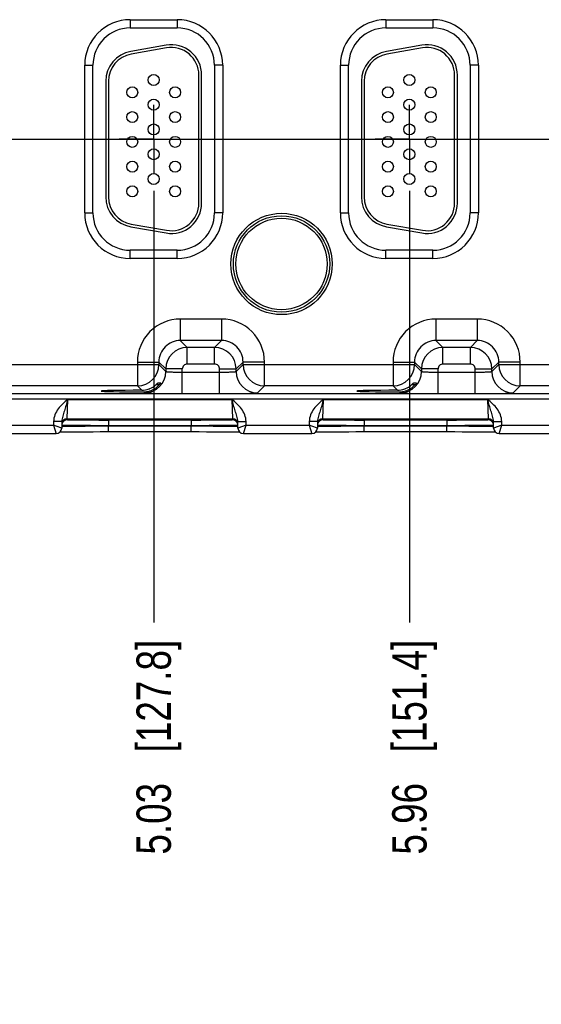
# Model space of a CAD drawing. Header units: inches. Extents: x 0 to 34, y 0 to 22.
# Tile 20 of 97: x 8.5 to 10.4, y 12.3 to 15.9. Entities that reach past the tile are written whole.
import ezdxf

# ---------------------------------------------------------------- set-up
doc = ezdxf.new("R2010")
doc.units = ezdxf.units.IN
doc.header["$LTSCALE"] = 1.87
doc.header["$MEASUREMENT"] = 0
doc.linetypes.add('CENTER', pattern=[0.6, 0.375, -0.075, 0.075, -0.075])
doc.layers.get('0').update_dxf_attribs({"linetype": 'CONTINUOUS'})
doc.layers.add('02___PRT_ALL_AXES', color=7, linetype='CONTINUOUS')
doc.layers.add('DIMENSIONS', color=7, linetype='CONTINUOUS')
doc.styles.get("Standard").update_dxf_attribs({"font": 'txt', "width": 0.8})
doc.dimstyles.new('DIMSTYLE_1', dxfattribs={"dimtxt": 0.125, "dimasz": 0.18, "dimexe": 0.125, "dimexo": 0.0625, "dimgap": 0.09, "dimtad": 0, "dimtih": 1, "dimtoh": 1, "dimzin": 4, "dimdsep": 46, "dimtxsty": 'STANDARD', "dimblk": '_FILLED', "dimblk1": '_FILLED', "dimblk2": '_FILLED', "dimcen": 0.09, "dimadec": 0, "dimazin": 0, "dimtp": 0.001, "dimtm": 0.001, "dimtfac": 1, "dimtofl": 0, "dimtmove": 0, "dimatfit": 3, "dimldrblk": '_FILLED', "dimfxl": 1, "dimtolj": 1, "dimtzin": 4, "dimarcsym": 0})

# ---------------------------------------------------------------- blocks, each defined once
blk = doc.blocks.new('*D12')
at = {"layer": 'DIMENSIONS', "color": 2, "linetype": 'CONTINUOUS'}
blk.add_line((19.9888, 14.4651), (19.9888, 13.7256), dxfattribs=at)
at = {"layer": 'DIMENSIONS', "color": 2, "linetype": 'CONTINUOUS', "insert": (19.9263, 13.6631), "char_height": 0.125, "width": 1.325, "attachment_point": 3, "rotation": 90, "line_spacing_factor": 0.9}
blk.add_mtext('15.99{\\Ftxt.shx;\\W1.000000;\\H0.125000; }[406.3]', dxfattribs=at)
blk = doc.blocks.new('_FILLED')
at = {"color": 0, "linetype": 'BYBLOCK'}
blk.add_solid([(0, 0), (-1, 0.174), (-1, -0.174)], dxfattribs=at)
blk = doc.blocks.new('*D17')
at = {"layer": 'DIMENSIONS', "color": 2, "linetype": 'CONTINUOUS'}
blk.add_line((7.3533, 15.4833), (20.6763, 15.4833), dxfattribs=at)
at = {"layer": 'DIMENSIONS', "color": 2, "linetype": 'CONTINUOUS', "insert": (20.7388, 15.5458), "char_height": 0.125, "width": 1.125, "attachment_point": 1, "line_spacing_factor": 0.9}
blk.add_mtext('1.07{\\Ftxt.shx;\\W1.000000;\\H0.125000; }[27.2]', dxfattribs=at)
blk = doc.blocks.new('*D19')
at = {"layer": 'DIMENSIONS', "color": 2, "linetype": 'CONTINUOUS'}
blk.add_line((9.0258, 15.2958), (9.0258, 13.7256), dxfattribs=at)
at = {"layer": 'DIMENSIONS', "color": 2, "linetype": 'CONTINUOUS', "insert": (8.9633, 13.6631), "char_height": 0.125, "width": 1.225, "attachment_point": 3, "rotation": 90, "line_spacing_factor": 0.9}
blk.add_mtext('5.03{\\Ftxt.shx;\\W1.000000;\\H0.125000; }[127.8]', dxfattribs=at)
blk = doc.blocks.new('*D20')
at = {"layer": 'DIMENSIONS', "color": 2, "linetype": 'CONTINUOUS'}
blk.add_line((9.9558, 15.2958), (9.9558, 13.7256), dxfattribs=at)
at = {"layer": 'DIMENSIONS', "color": 2, "linetype": 'CONTINUOUS', "insert": (9.8933, 13.6631), "char_height": 0.125, "width": 1.225, "attachment_point": 3, "rotation": 90, "line_spacing_factor": 0.9}
blk.add_mtext('5.96{\\Ftxt.shx;\\W1.000000;\\H0.125000; }[151.4]', dxfattribs=at)
blk = doc.blocks.new('*D21')
at = {"layer": 'DIMENSIONS', "color": 2, "linetype": 'CONTINUOUS'}
blk.add_line((10.8858, 15.2958), (10.8858, 13.7256), dxfattribs=at)
at = {"layer": 'DIMENSIONS', "color": 2, "linetype": 'CONTINUOUS', "insert": (10.8233, 13.6631), "char_height": 0.125, "width": 1.025, "attachment_point": 3, "rotation": 90, "line_spacing_factor": 0.9}
blk.add_mtext('6.89{\\Ftxt.shx;\\W1.000000;\\H0.125000; }[175]', dxfattribs=at)
blk = doc.blocks.new('*D22')
at = {"layer": 'DIMENSIONS', "color": 2, "linetype": 'CONTINUOUS'}
blk.add_line((11.8158, 15.2958), (11.8158, 13.7256), dxfattribs=at)
at = {"layer": 'DIMENSIONS', "color": 2, "linetype": 'CONTINUOUS', "insert": (11.7533, 13.6631), "char_height": 0.125, "width": 1.225, "attachment_point": 3, "rotation": 90, "line_spacing_factor": 0.9}
blk.add_mtext('7.82{\\Ftxt.shx;\\W1.000000;\\H0.125000; }[198.7]', dxfattribs=at)
blk = doc.blocks.new('*D23')
at = {"layer": 'DIMENSIONS', "color": 2, "linetype": 'CONTINUOUS'}
blk.add_line((12.7458, 15.2958), (12.7458, 13.7256), dxfattribs=at)
at = {"layer": 'DIMENSIONS', "color": 2, "linetype": 'CONTINUOUS', "insert": (12.6833, 13.6631), "char_height": 0.125, "width": 1.225, "attachment_point": 3, "rotation": 90, "line_spacing_factor": 0.9}
blk.add_mtext('8.75{\\Ftxt.shx;\\W1.000000;\\H0.125000; }[222.3]', dxfattribs=at)
blk = doc.blocks.new('*D24')
at = {"layer": 'DIMENSIONS', "color": 2, "linetype": 'CONTINUOUS'}
blk.add_line((13.6758, 15.2958), (13.6758, 13.7256), dxfattribs=at)
at = {"layer": 'DIMENSIONS', "color": 2, "linetype": 'CONTINUOUS', "insert": (13.6133, 13.6631), "char_height": 0.125, "width": 1.225, "attachment_point": 3, "rotation": 90, "line_spacing_factor": 0.9}
blk.add_mtext('9.68{\\Ftxt.shx;\\W1.000000;\\H0.125000; }[245.9]', dxfattribs=at)
blk = doc.blocks.new('*D25')
at = {"layer": 'DIMENSIONS', "color": 2, "linetype": 'CONTINUOUS'}
blk.add_line((14.6058, 15.2958), (14.6058, 13.7256), dxfattribs=at)
at = {"layer": 'DIMENSIONS', "color": 2, "linetype": 'CONTINUOUS', "insert": (14.5433, 13.6631), "char_height": 0.125, "width": 1.325, "attachment_point": 3, "rotation": 90, "line_spacing_factor": 0.9}
blk.add_mtext('10.61{\\Ftxt.shx;\\W1.000000;\\H0.125000; }[269.5]', dxfattribs=at)
blk = doc.blocks.new('*D26')
at = {"layer": 'DIMENSIONS', "color": 2, "linetype": 'CONTINUOUS'}
blk.add_line((15.5358, 15.2958), (15.5358, 13.7256), dxfattribs=at)
at = {"layer": 'DIMENSIONS', "color": 2, "linetype": 'CONTINUOUS', "insert": (15.4733, 13.6631), "char_height": 0.125, "width": 1.325, "attachment_point": 3, "rotation": 90, "line_spacing_factor": 0.9}
blk.add_mtext('11.54{\\Ftxt.shx;\\W1.000000;\\H0.125000; }[293.1]', dxfattribs=at)
blk = doc.blocks.new('*D27')
at = {"layer": 'DIMENSIONS', "color": 2, "linetype": 'CONTINUOUS'}
blk.add_line((16.4658, 15.2958), (16.4658, 13.7256), dxfattribs=at)
at = {"layer": 'DIMENSIONS', "color": 2, "linetype": 'CONTINUOUS', "insert": (16.4033, 13.6631), "char_height": 0.125, "width": 1.325, "attachment_point": 3, "rotation": 90, "line_spacing_factor": 0.9}
blk.add_mtext('12.47{\\Ftxt.shx;\\W1.000000;\\H0.125000; }[316.8]', dxfattribs=at)
blk = doc.blocks.new('*D28')
at = {"layer": 'DIMENSIONS', "color": 2, "linetype": 'CONTINUOUS'}
blk.add_line((17.3958, 15.2958), (17.3958, 13.7256), dxfattribs=at)
at = {"layer": 'DIMENSIONS', "color": 2, "linetype": 'CONTINUOUS', "insert": (17.3333, 13.6631), "char_height": 0.125, "width": 1.325, "attachment_point": 3, "rotation": 90, "line_spacing_factor": 0.9}
blk.add_mtext('13.40{\\Ftxt.shx;\\W1.000000;\\H0.125000; }[340.4]', dxfattribs=at)
blk = doc.blocks.new('*D29')
at = {"layer": 'DIMENSIONS', "color": 2, "linetype": 'CONTINUOUS'}
blk.add_line((18.3258, 15.2958), (18.3258, 13.7256), dxfattribs=at)
at = {"layer": 'DIMENSIONS', "color": 2, "linetype": 'CONTINUOUS', "insert": (18.2633, 13.6631), "char_height": 0.125, "width": 1.125, "attachment_point": 3, "rotation": 90, "line_spacing_factor": 0.9}
blk.add_mtext('14.33{\\Ftxt.shx;\\W1.000000;\\H0.125000; }[364]', dxfattribs=at)
blk = doc.blocks.new('*D30')
at = {"layer": 'DIMENSIONS', "color": 2, "linetype": 'CONTINUOUS'}
blk.add_line((19.2558, 15.2958), (19.2558, 13.7256), dxfattribs=at)
at = {"layer": 'DIMENSIONS', "color": 2, "linetype": 'CONTINUOUS', "insert": (19.1933, 13.6631), "char_height": 0.125, "width": 1.325, "attachment_point": 3, "rotation": 90, "line_spacing_factor": 0.9}
blk.add_mtext('15.26{\\Ftxt.shx;\\W1.000000;\\H0.125000; }[387.6]', dxfattribs=at)

msp = doc.modelspace()

# ---------------------------------------------------------------- linework, layer by layer
at = {"color": 7, "linetype": 'CONTINUOUS'}
for p, q in [((8.9403, 15.9174), (8.9403, 15.8874)), ((8.9403, 15.9174), (9.1113, 15.9174)), ((9.1113, 15.9174), (9.1113, 15.8874)), ((9.8703, 15.9174), (9.8703, 15.8874)), ((9.8703, 15.9174), (10.0413, 15.9174)), ((10.0413, 15.9174), (10.0413, 15.8874)), ((8.9403, 15.8874), (9.1113, 15.8874)), ((9.8703, 15.8874), (10.0413, 15.8874)), ((9.0712, 15.8247), (8.9422, 15.8019)), ((10.0012, 15.8247), (9.8722, 15.8019)), ((9.073, 15.8148), (8.944, 15.7921)), ((10.003, 15.8148), (9.874, 15.7921)), ((8.7748, 15.2148), (8.7748, 15.7518)), ((8.7748, 15.7518), (8.8048, 15.7518)), ((8.8048, 15.2148), (8.8048, 15.7518)), ((9.2468, 15.7518), (9.2468, 15.2148)), ((9.2768, 15.7518), (9.2468, 15.7518)), ((9.2768, 15.7518), (9.2768, 15.2148)), ((9.7048, 15.2148), (9.7048, 15.7518)), ((9.7048, 15.7518), (9.7348, 15.7518)), ((9.7348, 15.2148), (9.7348, 15.7518)), ((10.1768, 15.7518), (10.1768, 15.2148)), ((10.2068, 15.7518), (10.1768, 15.7518)), ((10.2068, 15.7518), (10.2068, 15.2148)), ((9.1903, 15.2503), (9.1903, 15.7163)), ((9.2003, 15.2503), (9.2003, 15.7163)), ((10.1203, 15.2503), (10.1203, 15.7163)), ((10.1303, 15.2503), (10.1303, 15.7163)), ((8.8513, 15.6936), (8.8513, 15.2731)), ((8.8613, 15.6936), (8.8613, 15.2731)), ((9.7813, 15.6936), (9.7813, 15.2731)), ((9.7913, 15.6936), (9.7913, 15.2731)), ((8.7748, 15.2148), (8.8048, 15.2148)), ((9.2768, 15.2148), (9.2468, 15.2148)), ((9.7048, 15.2148), (9.7348, 15.2148)), ((10.2068, 15.2148), (10.1768, 15.2148)), ((8.9422, 15.1648), (9.0712, 15.142)), ((8.944, 15.1746), (9.073, 15.1519)), ((9.8722, 15.1648), (10.0012, 15.142)), ((9.874, 15.1746), (10.003, 15.1519)), ((8.9403, 15.0493), (8.9403, 15.0793)), ((9.1113, 15.0793), (8.9403, 15.0793)), ((9.1113, 15.0493), (9.1113, 15.0793)), ((9.8703, 15.0493), (9.8703, 15.0793)), ((10.0413, 15.0793), (9.8703, 15.0793)), ((10.0413, 15.0493), (10.0413, 15.0793)), ((9.1113, 15.0493), (8.9403, 15.0493)), ((10.0413, 15.0493), (9.8703, 15.0493)), ((9.1226, 14.829), (9.1226, 14.751)), ((9.2729, 14.829), (9.1226, 14.829)), ((9.2729, 14.829), (9.2729, 14.751)), ((10.0526, 14.829), (10.0526, 14.751)), ((10.2029, 14.829), (10.0526, 14.829)), ((10.2029, 14.829), (10.2029, 14.751)), ((9.1226, 14.751), (9.148, 14.7256)), ((9.2729, 14.751), (9.1226, 14.751)), ((9.2729, 14.751), (9.2476, 14.7256)), ((10.0526, 14.751), (10.078, 14.7256)), ((10.2029, 14.751), (10.0526, 14.751)), ((10.2029, 14.751), (10.1776, 14.7256)), ((9.148, 14.6656), (9.148, 14.7256)), ((9.2476, 14.7256), (9.148, 14.7256)), ((9.2476, 14.6656), (9.2476, 14.7256)), ((10.078, 14.6656), (10.078, 14.7256)), ((10.1776, 14.7256), (10.078, 14.7256)), ((10.1776, 14.6656), (10.1776, 14.7256)), ((8.4209, 14.664), (9.0446, 14.664)), ((8.9666, 14.673), (8.9666, 14.586)), ((8.9666, 14.673), (9.0446, 14.673)), ((9.0446, 14.673), (9.0446, 14.664)), ((9.0446, 14.673), (9.07, 14.6476)), ((9.0446, 14.664), (9.07, 14.6386)), ((9.07, 14.6476), (9.07, 14.6386)), ((9.13, 14.6476), (9.07, 14.6476)), ((9.13, 14.5583), (9.13, 14.6476)), ((9.2476, 14.6656), (9.148, 14.6656)), ((9.2656, 14.5583), (9.2656, 14.6476)), ((9.2656, 14.6476), (9.3256, 14.6476)), ((9.3509, 14.673), (9.3256, 14.6476)), ((9.3256, 14.6386), (9.3509, 14.664)), ((9.3256, 14.6386), (9.3256, 14.6476)), ((9.3509, 14.664), (9.3509, 14.673)), ((9.4289, 14.673), (9.3509, 14.673)), ((9.3509, 14.664), (9.9746, 14.664)), ((9.4289, 14.586), (9.4289, 14.673)), ((9.8966, 14.673), (9.8966, 14.586)), ((9.8966, 14.673), (9.9746, 14.673)), ((9.9746, 14.673), (10, 14.6476)), ((9.9746, 14.673), (9.9746, 14.664)), ((9.9746, 14.664), (10, 14.6386)), ((10, 14.6476), (10, 14.6386)), ((10.06, 14.6476), (10, 14.6476)), ((10.06, 14.5583), (10.06, 14.6476)), ((10.1776, 14.6656), (10.078, 14.6656)), ((10.1956, 14.5583), (10.1956, 14.6476)), ((10.1956, 14.6476), (10.2556, 14.6476)), ((10.2809, 14.673), (10.2556, 14.6476)), ((10.2556, 14.6386), (10.2809, 14.664)), ((10.2556, 14.6386), (10.2556, 14.6476)), ((10.2809, 14.664), (10.2809, 14.673)), ((10.3589, 14.673), (10.2809, 14.673)), ((10.2809, 14.664), (10.9046, 14.664)), ((10.3589, 14.586), (10.3589, 14.673)), ((9.13, 14.6362), (9.2656, 14.6362)), ((10.06, 14.6362), (10.1956, 14.6362)), ((8.9666, 14.586), (8.4989, 14.586)), ((8.9666, 14.586), (8.9822, 14.5704)), ((9.0457, 14.5895), (9.0333, 14.5895)), ((9.0414, 14.5972), (9.0517, 14.5972)), ((9.0517, 14.5972), (9.0492, 14.5936)), ((9.4035, 14.5606), (9.4289, 14.586)), ((9.8966, 14.586), (9.4289, 14.586)), ((9.8966, 14.586), (9.9122, 14.5704)), ((9.9757, 14.5895), (9.9633, 14.5895)), ((9.9714, 14.5972), (9.9817, 14.5972)), ((9.9817, 14.5972), (9.9792, 14.5936)), ((10.3335, 14.5606), (10.3589, 14.586)), ((10.8266, 14.586), (10.3589, 14.586)), ((6.7202, 14.5582), (19.6905, 14.5582)), ((6.7202, 14.5392), (19.6905, 14.5392)), ((8.7115, 14.467), (8.7131, 14.537)), ((8.7131, 14.537), (9.3104, 14.537)), ((8.9884, 14.5643), (8.992, 14.5606)), ((9.13, 14.5583), (9.2656, 14.5583)), ((9.3104, 14.537), (9.312, 14.467)), ((9.6415, 14.467), (9.6431, 14.537)), ((9.6431, 14.537), (10.2404, 14.537)), ((9.9184, 14.5643), (9.922, 14.5606)), ((10.06, 14.5583), (10.1956, 14.5583)), ((10.2404, 14.537), (10.242, 14.467)), ((8.7115, 14.4623), (8.7115, 14.467)), ((8.7115, 14.467), (9.312, 14.467)), ((8.8204, 14.4631), (8.8205, 14.4631)), ((8.8205, 14.4631), (8.8206, 14.4631)), ((8.8206, 14.4631), (8.8208, 14.4631)), ((8.8208, 14.4631), (8.8211, 14.4631)), ((8.8211, 14.4631), (8.8215, 14.4632)), ((8.8215, 14.4632), (8.822, 14.4632)), ((8.822, 14.4632), (8.8228, 14.4632)), ((8.8228, 14.4632), (8.8235, 14.4633)), ((8.8235, 14.4633), (8.8249, 14.4633)), ((8.8249, 14.4633), (8.8271, 14.4634)), ((8.8271, 14.4634), (8.8307, 14.4635)), ((8.8307, 14.4635), (8.8366, 14.4636)), ((8.8366, 14.4636), (8.8446, 14.4637)), ((8.8446, 14.4637), (8.8553, 14.4639)), ((8.8553, 14.4639), (8.8683, 14.464)), ((8.8614, 14.461), (8.8614, 14.4414)), ((9.1621, 14.461), (8.8614, 14.461)), ((8.8683, 14.464), (8.8836, 14.4641)), ((8.8836, 14.4641), (8.9012, 14.4643)), ((8.9012, 14.4643), (8.9225, 14.4644)), ((8.9225, 14.4644), (8.9461, 14.4645)), ((8.9461, 14.4645), (8.97, 14.4645)), ((8.9491, 14.4645), (8.9499, 14.4645)), ((8.9499, 14.4645), (8.9577, 14.4645)), ((8.97, 14.4645), (8.9954, 14.4645)), ((8.9954, 14.4645), (9.0203, 14.4646)), ((9.0203, 14.4646), (9.0466, 14.4645)), ((9.0466, 14.4645), (9.071, 14.4645)), ((9.071, 14.4645), (9.095, 14.4644)), ((9.0727, 14.4645), (9.0735, 14.4645)), ((9.0735, 14.4645), (9.0987, 14.4644)), ((9.095, 14.4644), (9.1163, 14.4643)), ((9.1163, 14.4643), (9.135, 14.4642)), ((9.135, 14.4642), (9.1511, 14.464)), ((9.1511, 14.464), (9.1648, 14.4639)), ((9.1621, 14.461), (9.1621, 14.4414)), ((9.1648, 14.4639), (9.1762, 14.4638)), ((9.1762, 14.4638), (9.1854, 14.4636)), ((9.1854, 14.4636), (9.1921, 14.4635)), ((9.1921, 14.4635), (9.196, 14.4634)), ((9.196, 14.4634), (9.1983, 14.4633)), ((9.1983, 14.4633), (9.1999, 14.4633)), ((9.1999, 14.4633), (9.201, 14.4632)), ((9.201, 14.4632), (9.2017, 14.4632)), ((9.2017, 14.4632), (9.2022, 14.4632)), ((9.2022, 14.4632), (9.2025, 14.4631)), ((9.2025, 14.4631), (9.2028, 14.4631)), ((9.2028, 14.4631), (9.203, 14.4631)), ((9.312, 14.467), (9.3121, 14.4623)), ((9.6415, 14.4623), (9.6415, 14.467)), ((9.6415, 14.467), (10.242, 14.467)), ((9.7504, 14.4631), (9.7505, 14.4631)), ((9.7505, 14.4631), (9.7506, 14.4631)), ((9.7506, 14.4631), (9.7508, 14.4631)), ((9.7508, 14.4631), (9.7511, 14.4631)), ((9.7511, 14.4631), (9.7515, 14.4632)), ((9.7515, 14.4632), (9.752, 14.4632)), ((9.752, 14.4632), (9.7528, 14.4632)), ((9.7528, 14.4632), (9.7541, 14.4633)), ((9.7541, 14.4633), (9.7558, 14.4633)), ((9.7558, 14.4633), (9.7582, 14.4634)), ((9.7582, 14.4634), (9.7625, 14.4635)), ((9.7625, 14.4635), (9.7695, 14.4636)), ((9.7695, 14.4636), (9.7789, 14.4638)), ((9.7789, 14.4638), (9.7906, 14.4639)), ((9.7906, 14.4639), (9.8046, 14.4641)), ((9.7914, 14.461), (9.7914, 14.4414)), ((10.0921, 14.461), (9.7914, 14.461)), ((9.8046, 14.4641), (9.8208, 14.4642)), ((9.8208, 14.4642), (9.8394, 14.4643)), ((9.8394, 14.4643), (9.8601, 14.4644)), ((9.8601, 14.4644), (9.8828, 14.4645)), ((9.8791, 14.4645), (9.8799, 14.4645)), ((9.8799, 14.4645), (9.8877, 14.4645)), ((9.8828, 14.4645), (9.9071, 14.4645)), ((9.9071, 14.4645), (9.9328, 14.4646)), ((9.9328, 14.4646), (9.9576, 14.4645)), ((9.9576, 14.4645), (9.9835, 14.4645)), ((9.9835, 14.4645), (10.0072, 14.4645)), ((10.0027, 14.4645), (10.0035, 14.4645)), ((10.0035, 14.4645), (10.0287, 14.4644)), ((10.0072, 14.4645), (10.0306, 14.4644)), ((10.0306, 14.4644), (10.0512, 14.4643)), ((10.0512, 14.4643), (10.0692, 14.4641)), ((10.0692, 14.4641), (10.0847, 14.464)), ((10.0847, 14.464), (10.0978, 14.4639)), ((10.0921, 14.461), (10.0921, 14.4414)), ((10.0978, 14.4639), (10.1087, 14.4637)), ((10.1087, 14.4637), (10.1168, 14.4636)), ((10.1168, 14.4636), (10.1226, 14.4635)), ((10.1226, 14.4635), (10.126, 14.4634)), ((10.126, 14.4634), (10.1283, 14.4633)), ((10.1283, 14.4633), (10.1299, 14.4633)), ((10.1299, 14.4633), (10.131, 14.4632)), ((10.131, 14.4632), (10.1317, 14.4632)), ((10.1317, 14.4632), (10.1322, 14.4632)), ((10.1322, 14.4632), (10.1325, 14.4631)), ((10.1325, 14.4631), (10.1328, 14.4631)), ((10.1328, 14.4631), (10.133, 14.4631)), ((10.242, 14.467), (10.2421, 14.4623)), ((8.4321, 14.4431), (8.6615, 14.4431)), ((8.6617, 14.4573), (8.6615, 14.4431)), ((8.6615, 14.4431), (8.6715, 14.4124)), ((8.6875, 14.4341), (8.6615, 14.4431)), ((8.6917, 14.4567), (8.6617, 14.4573)), ((8.6913, 14.4328), (8.6875, 14.4341)), ((8.6917, 14.4567), (8.6913, 14.4328)), ((8.8614, 14.4394), (8.8614, 14.4414)), ((9.1621, 14.4414), (8.8614, 14.4414)), ((8.8614, 14.4198), (8.8614, 14.4394)), ((9.1622, 14.4394), (8.8614, 14.4394)), ((9.1622, 14.4394), (9.1621, 14.4414)), ((9.1622, 14.4198), (9.1622, 14.4394)), ((9.3319, 14.4567), (9.3618, 14.4573)), ((9.3323, 14.4328), (9.3319, 14.4567)), ((9.3621, 14.4431), (9.3323, 14.4328)), ((9.3523, 14.4131), (9.3621, 14.4431)), ((9.3621, 14.4431), (9.3618, 14.4573)), ((9.3621, 14.4431), (9.5915, 14.4431)), ((9.5917, 14.4573), (9.5915, 14.4431)), ((9.5915, 14.4431), (9.6015, 14.4124)), ((9.6175, 14.4341), (9.5915, 14.4431)), ((9.6217, 14.4567), (9.5917, 14.4573)), ((9.6213, 14.4328), (9.6175, 14.4341)), ((9.6217, 14.4567), (9.6213, 14.4328)), ((9.7914, 14.4394), (9.7914, 14.4414)), ((10.0921, 14.4414), (9.7914, 14.4414)), ((9.7914, 14.4198), (9.7914, 14.4394)), ((10.0922, 14.4394), (9.7914, 14.4394)), ((10.0922, 14.4394), (10.0921, 14.4414)), ((10.0922, 14.4198), (10.0922, 14.4394)), ((10.2619, 14.4567), (10.2918, 14.4573)), ((10.2623, 14.4328), (10.2619, 14.4567)), ((10.2921, 14.4431), (10.2623, 14.4328)), ((10.2823, 14.4131), (10.2921, 14.4431)), ((10.2921, 14.4431), (10.2918, 14.4573)), ((10.2921, 14.4431), (10.5215, 14.4431)), ((8.4223, 14.4131), (8.6713, 14.4131)), ((8.6852, 14.4187), (8.6913, 14.4189)), ((8.6913, 14.4189), (8.6998, 14.419)), ((8.6998, 14.419), (8.7103, 14.4191)), ((8.7103, 14.4191), (8.7246, 14.4193)), ((8.7246, 14.4193), (8.7401, 14.4194)), ((8.7401, 14.4194), (8.76, 14.4195)), ((8.76, 14.4195), (8.7828, 14.4196)), ((8.7828, 14.4196), (8.8059, 14.4197)), ((8.8059, 14.4197), (8.8308, 14.4198)), ((8.8308, 14.4198), (8.8546, 14.4198)), ((8.8546, 14.4198), (9.1654, 14.4198)), ((9.1654, 14.4198), (9.191, 14.4198)), ((9.191, 14.4198), (9.2175, 14.4197)), ((9.2175, 14.4197), (9.242, 14.4196)), ((9.242, 14.4196), (9.2625, 14.4195)), ((9.2625, 14.4195), (9.281, 14.4194)), ((9.281, 14.4194), (9.2972, 14.4193)), ((9.2972, 14.4193), (9.3112, 14.4192)), ((9.3112, 14.4192), (9.323, 14.419)), ((9.323, 14.419), (9.3318, 14.4189)), ((9.3523, 14.4131), (9.6013, 14.4131)), ((9.6152, 14.4187), (9.6213, 14.4189)), ((9.6213, 14.4189), (9.6298, 14.419)), ((9.6298, 14.419), (9.6403, 14.4191)), ((9.6403, 14.4191), (9.6546, 14.4193)), ((9.6546, 14.4193), (9.6701, 14.4194)), ((9.6701, 14.4194), (9.69, 14.4195)), ((9.69, 14.4195), (9.7128, 14.4196)), ((9.7128, 14.4196), (9.7359, 14.4197)), ((9.7359, 14.4197), (9.7608, 14.4198)), ((9.7608, 14.4198), (9.7846, 14.4198)), ((9.7846, 14.4198), (10.0954, 14.4198)), ((10.0954, 14.4198), (10.121, 14.4198)), ((10.121, 14.4198), (10.1475, 14.4197)), ((10.1475, 14.4197), (10.172, 14.4196)), ((10.172, 14.4196), (10.1925, 14.4195)), ((10.1925, 14.4195), (10.211, 14.4194)), ((10.211, 14.4194), (10.2272, 14.4193)), ((10.2272, 14.4193), (10.2412, 14.4192)), ((10.2412, 14.4192), (10.253, 14.419)), ((10.253, 14.419), (10.2618, 14.4189)), ((10.2823, 14.4131), (10.5313, 14.4131))]:
    msp.add_line(p, q, dxfattribs=at)
for points in [[(8.8203, 14.4631), (8.8203, 14.4631), (8.8204, 14.4631)], [(9.203, 14.4631), (9.2031, 14.4631), (9.2032, 14.4631), (9.2032, 14.4631)], [(9.7503, 14.4631), (9.7503, 14.4631), (9.7504, 14.4631)], [(10.133, 14.4631), (10.1331, 14.4631), (10.1332, 14.4631), (10.1332, 14.4631)], [(9.3318, 14.4189), (9.3382, 14.4188), (9.3384, 14.4187)], [(10.2618, 14.4189), (10.2682, 14.4188), (10.2684, 14.4187)]]:
    msp.add_lwpolyline(points, dxfattribs=at)
for centre, radius in [((9.0258, 15.6983), 0.02), ((9.9558, 15.6983), 0.02), ((8.9478, 15.6533), 0.02), ((9.1038, 15.6533), 0.02), ((9.8778, 15.6533), 0.02), ((10.0338, 15.6533), 0.02), ((9.0258, 15.6083), 0.02), ((9.9558, 15.6083), 0.02), ((8.9478, 15.5633), 0.02), ((9.1038, 15.5633), 0.02), ((9.8778, 15.5633), 0.02), ((10.0338, 15.5633), 0.02), ((9.0258, 15.5183), 0.02), ((9.9558, 15.5183), 0.02), ((8.9478, 15.4733), 0.02), ((9.1038, 15.4733), 0.02), ((9.8778, 15.4733), 0.02), ((10.0338, 15.4733), 0.02), ((9.0258, 15.4283), 0.02), ((9.9558, 15.4283), 0.02), ((8.9478, 15.3833), 0.02), ((9.1038, 15.3833), 0.02), ((9.8778, 15.3833), 0.02), ((10.0338, 15.3833), 0.02), ((9.0258, 15.3383), 0.02), ((9.9558, 15.3383), 0.02), ((8.9478, 15.2933), 0.02), ((9.1038, 15.2933), 0.02), ((9.8778, 15.2933), 0.02), ((10.0338, 15.2933), 0.02), ((9.4908, 15.0293), 0.1842), ((9.4908, 15.0293), 0.1752), ((9.4908, 15.0293), 0.1752), ((9.4908, 15.0293), 0.1662)]:
    msp.add_circle(centre, radius, dxfattribs=at)
for centre, radius, start, end in [((8.9403, 15.7518), 0.1655, 90, 180), ((9.1113, 15.7518), 0.1655, 0, 90), ((9.8703, 15.7518), 0.1655, 90, 180), ((10.0413, 15.7518), 0.1655, 0, 90), ((8.9403, 15.7518), 0.1355, 90, 180), ((9.1113, 15.7518), 0.1355, 0, 90), ((9.8703, 15.7518), 0.1355, 90, 180), ((10.0413, 15.7518), 0.1355, 0, 90), ((9.0903, 15.7163), 0.11, 0, 100), ((10.0203, 15.7163), 0.11, 0, 100), ((8.9613, 15.6936), 0.11, 100, 180), ((8.9613, 15.6936), 0.1, 100, 180), ((9.0903, 15.7163), 0.1, 0, 100), ((9.8913, 15.6936), 0.11, 100, 180), ((9.8913, 15.6936), 0.1, 100, 180), ((10.0203, 15.7163), 0.1, 0, 100), ((8.9613, 15.2731), 0.11, 180, 260), ((8.9613, 15.2731), 0.1, 180, 260), ((9.0903, 15.2503), 0.11, 260, 360), ((9.0903, 15.2503), 0.1, 260, 360), ((9.8913, 15.2731), 0.11, 180, 260), ((9.8913, 15.2731), 0.1, 180, 260), ((10.0203, 15.2503), 0.11, 260, 360), ((10.0203, 15.2503), 0.1, 260, 360), ((8.9403, 15.2148), 0.1655, 180, 270), ((8.9403, 15.2148), 0.1355, 180, 270), ((9.1113, 15.2148), 0.1655, 270, 360), ((9.1113, 15.2148), 0.1355, 270, 360), ((9.8703, 15.2148), 0.1655, 180, 270), ((9.8703, 15.2148), 0.1355, 180, 270), ((10.0413, 15.2148), 0.1655, 270, 360), ((10.0413, 15.2148), 0.1355, 270, 360), ((9.1226, 14.673), 0.156, 89.9968, 180.0032), ((9.2729, 14.673), 0.156, 359.9968, 90.0032), ((10.0526, 14.673), 0.156, 89.9968, 180.0032), ((10.2029, 14.673), 0.156, 359.9968, 90.0032), ((9.1226, 14.673), 0.078, 89.9731, 180.0269), ((9.273, 14.673), 0.078, 359.9731, 90.0269), ((10.0526, 14.673), 0.078, 89.9731, 180.0269), ((10.203, 14.673), 0.078, 359.9731, 90.0269), ((9.148, 14.6476), 0.078, 90.0157, 179.9843), ((9.2475, 14.6476), 0.078, 0.0157, 89.9843), ((10.078, 14.6476), 0.078, 90.0157, 179.9843), ((10.1775, 14.6476), 0.078, 0.0157, 89.9843), ((8.9666, 14.664), 0.078, 270.0209, 359.9791), ((9.148, 14.6476), 0.018, 89.9968, 180.0032), ((9.2476, 14.6476), 0.018, 359.9968, 90.0032), ((9.4289, 14.664), 0.078, 180.021, 269.979), ((9.8966, 14.664), 0.078, 270.0209, 359.9791), ((10.078, 14.6476), 0.018, 89.9968, 180.0032), ((10.1776, 14.6476), 0.018, 359.9968, 90.0032), ((10.3589, 14.664), 0.078, 180.021, 269.979), ((8.992, 14.6386), 0.078, 270.021, 359.979), ((9.4036, 14.6386), 0.078, 180.021, 269.979), ((9.922, 14.6386), 0.078, 270.021, 359.979), ((10.3336, 14.6386), 0.078, 180.021, 269.979), ((8.982, 14.649), 0.0786, 270.1859, 290.0782), ((8.9885, 14.6422), 0.0779, 269.9093, 287.3972), ((8.982, 14.649), 0.0786, 290.0695, 292.2712), ((8.9817, 14.6494), 0.0791, 292.3257, 310.7264), ((8.9885, 14.6417), 0.0774, 287.4712, 317.598), ((8.9973, 14.6338), 0.0657, 317.5183, 322.2666), ((9.912, 14.649), 0.0786, 270.1859, 290.0782), ((9.9185, 14.6422), 0.0779, 269.9093, 287.3972), ((9.912, 14.649), 0.0786, 290.0695, 292.2712), ((9.9117, 14.6494), 0.0791, 292.3257, 310.7264), ((9.9185, 14.6417), 0.0774, 287.4712, 317.598), ((9.9273, 14.6338), 0.0657, 317.5183, 322.2666), ((8.7115, 14.447), 0.02, 89.9988, 174.0557), ((8.7115, 14.4423), 0.02, 90.0018, 159.2182), ((8.8613, 31.3422), 16.8812, 269.88052, 270.00023), ((9.0111, -6.7221), 21.1866, 89.99809, 90.14426), ((9.012, -6.9923), 21.4569, 89.8381, 90.00066), ((9.1625, 31.0899), 16.6289, 269.99887, 270.1204), ((9.312, 14.447), 0.02, 5.9442, 90.0012), ((9.3121, 14.4423), 0.02, 20.7819, 89.9982), ((9.6415, 14.447), 0.02, 89.9988, 174.0557), ((9.6415, 14.4423), 0.02, 90.0018, 159.2182), ((9.7913, 31.3422), 16.8812, 269.88052, 270.00023), ((9.9411, -6.7221), 21.1866, 89.99809, 90.14426), ((9.942, -6.9923), 21.4569, 89.8381, 90.00066), ((10.0925, 31.0899), 16.6289, 269.99887, 270.1204), ((10.242, 14.447), 0.02, 5.9442, 90.0012), ((10.2421, 14.4423), 0.02, 20.7819, 89.9982), ((8.6713, 14.4331), 0.02, 269.9965, 358.9986), ((9.312, 14.4423), 0.0201, 5.9764, 20.7377), ((9.3523, 14.4331), 0.02, 181.0014, 270.003), ((9.6013, 14.4331), 0.02, 269.9965, 358.9986), ((10.242, 14.4423), 0.0201, 5.9764, 20.7377), ((10.2823, 14.4331), 0.02, 181.0014, 270.003)]:
    msp.add_arc(centre, radius, start, end, dxfattribs=at)
for centre in [(9.0118, 14.5673), (9.9418, 14.5673)]:
    msp.add_ellipse(centre, major_axis=(0.1771, 0), ratio=0.017455, start_param=1.73829, end_param=4.579802, dxfattribs=at)
for points, knots in [([(9.07, 14.6386), (9.0701, 14.6385), (9.0706, 14.6383), (9.0715, 14.6381), (9.073, 14.6379), (9.075, 14.6377), (9.0776, 14.6375), (9.0819, 14.6372), (9.0885, 14.6369), (9.0974, 14.6366), (9.1076, 14.6364), (9.1186, 14.6363), (9.1261, 14.6362), (9.13, 14.6362)], [0, 0, 0, 0, 0.007465, 0.023634, 0.048801, 0.082831, 0.125437, 0.176242, 0.300498, 0.450998, 0.622121, 0.807436, 1, 1, 1, 1]), ([(9.2656, 14.6362), (9.2694, 14.6362), (9.277, 14.6363), (9.288, 14.6364), (9.2982, 14.6366), (9.3071, 14.6369), (9.3136, 14.6372), (9.318, 14.6375), (9.3205, 14.6377), (9.3225, 14.6379), (9.3241, 14.6381), (9.325, 14.6383), (9.3255, 14.6385), (9.3256, 14.6386)], [0, 0, 0, 0, 0.192564, 0.377879, 0.549002, 0.699502, 0.823758, 0.874563, 0.917169, 0.951199, 0.976366, 0.992535, 1, 1, 1, 1]), ([(10, 14.6386), (10.0001, 14.6385), (10.0006, 14.6383), (10.0015, 14.6381), (10.003, 14.6379), (10.005, 14.6377), (10.0076, 14.6375), (10.0119, 14.6372), (10.0185, 14.6369), (10.0274, 14.6366), (10.0376, 14.6364), (10.0486, 14.6363), (10.0561, 14.6362), (10.06, 14.6362)], [0, 0, 0, 0, 0.007465, 0.023634, 0.048801, 0.082831, 0.125437, 0.176242, 0.300498, 0.450998, 0.622121, 0.807436, 1, 1, 1, 1]), ([(10.1956, 14.6362), (10.1994, 14.6362), (10.207, 14.6363), (10.218, 14.6364), (10.2282, 14.6366), (10.2371, 14.6369), (10.2436, 14.6372), (10.248, 14.6375), (10.2505, 14.6377), (10.2525, 14.6379), (10.2541, 14.6381), (10.255, 14.6383), (10.2555, 14.6385), (10.2556, 14.6386)], [0, 0, 0, 0, 0.192564, 0.377879, 0.549002, 0.699502, 0.823758, 0.874563, 0.917169, 0.951199, 0.976366, 0.992535, 1, 1, 1, 1]), ([(9.0333, 14.5895), (9.0343, 14.5903), (9.0357, 14.5916), (9.0374, 14.5932), (9.0386, 14.5944), (9.0396, 14.5954), (9.0404, 14.5963), (9.041, 14.5968), (9.0413, 14.5972), (9.0414, 14.5972)], [0, 0, 0, 0, 0.341985, 0.503266, 0.652899, 0.785737, 0.894534, 0.969658, 1, 1, 1, 1]), ([(9.9633, 14.5895), (9.9643, 14.5903), (9.9657, 14.5916), (9.9674, 14.5932), (9.9686, 14.5944), (9.9696, 14.5954), (9.9704, 14.5963), (9.971, 14.5968), (9.9713, 14.5972), (9.9714, 14.5972)], [0, 0, 0, 0, 0.341985, 0.503266, 0.652899, 0.785737, 0.894534, 0.969658, 1, 1, 1, 1]), ([(8.7131, 14.537), (8.7069, 14.5317), (8.6946, 14.521), (8.6779, 14.503), (8.6654, 14.4817), (8.6619, 14.4654), (8.6617, 14.4573)], [0, 0, 0, 0, 0.250433, 0.500695, 0.750607, 1, 1, 1, 1]), ([(8.7131, 14.537), (8.7112, 14.5299), (8.7073, 14.5159), (8.7013, 14.4956), (8.695, 14.4764), (8.6918, 14.4633), (8.6917, 14.4567)], [0, 0, 0, 0, 0.26692, 0.521785, 0.762128, 1, 1, 1, 1]), ([(8.992, 14.5606), (8.9921, 14.5606), (8.9924, 14.5605), (8.993, 14.5604), (8.9939, 14.5603), (8.9958, 14.5601), (8.9989, 14.5599), (9.0036, 14.5597), (9.0095, 14.5595), (9.0164, 14.5593), (9.0245, 14.5591), (9.0372, 14.5589), (9.055, 14.5586), (9.0784, 14.5584), (9.1037, 14.5583), (9.1211, 14.5583), (9.13, 14.5583)], [0, 0, 0, 0, 0.002193, 0.006647, 0.013411, 0.022486, 0.047491, 0.081449, 0.124045, 0.174884, 0.233488, 0.299307, 0.450055, 0.621474, 0.807109, 1, 1, 1, 1]), ([(9.2656, 14.5583), (9.2744, 14.5583), (9.2919, 14.5583), (9.3172, 14.5584), (9.3405, 14.5586), (9.3584, 14.5589), (9.371, 14.5591), (9.3791, 14.5593), (9.3861, 14.5595), (9.392, 14.5597), (9.3966, 14.5599), (9.3998, 14.5601), (9.4016, 14.5603), (9.4026, 14.5604), (9.4031, 14.5605), (9.4035, 14.5606), (9.4035, 14.5606)], [0, 0, 0, 0, 0.192891, 0.378526, 0.549945, 0.700693, 0.766512, 0.825116, 0.875955, 0.918551, 0.952509, 0.977514, 0.986589, 0.993353, 0.997807, 1, 1, 1, 1]), ([(9.3618, 14.4573), (9.3617, 14.4654), (9.3582, 14.4817), (9.3457, 14.503), (9.329, 14.521), (9.3166, 14.5317), (9.3104, 14.537)], [0, 0, 0, 0, 0.249434, 0.499356, 0.749606, 1, 1, 1, 1]), ([(9.3319, 14.4567), (9.3317, 14.4633), (9.3285, 14.4764), (9.3222, 14.4956), (9.3162, 14.5159), (9.3124, 14.5299), (9.3104, 14.537)], [0, 0, 0, 0, 0.237871, 0.478216, 0.733079, 1, 1, 1, 1]), ([(9.6431, 14.537), (9.6369, 14.5317), (9.6246, 14.521), (9.6079, 14.503), (9.5954, 14.4817), (9.5919, 14.4654), (9.5917, 14.4573)], [0, 0, 0, 0, 0.250433, 0.500695, 0.750607, 1, 1, 1, 1]), ([(9.6431, 14.537), (9.6412, 14.5299), (9.6373, 14.5159), (9.6313, 14.4956), (9.625, 14.4764), (9.6218, 14.4633), (9.6217, 14.4567)], [0, 0, 0, 0, 0.26692, 0.521785, 0.762128, 1, 1, 1, 1]), ([(9.922, 14.5606), (9.9221, 14.5606), (9.9224, 14.5605), (9.923, 14.5604), (9.9239, 14.5603), (9.9258, 14.5601), (9.9289, 14.5599), (9.9336, 14.5597), (9.9395, 14.5595), (9.9464, 14.5593), (9.9545, 14.5591), (9.9672, 14.5589), (9.985, 14.5586), (10.0084, 14.5584), (10.0337, 14.5583), (10.0511, 14.5583), (10.06, 14.5583)], [0, 0, 0, 0, 0.002193, 0.006647, 0.013411, 0.022486, 0.047491, 0.081449, 0.124045, 0.174884, 0.233488, 0.299307, 0.450055, 0.621474, 0.807109, 1, 1, 1, 1]), ([(10.1956, 14.5583), (10.2044, 14.5583), (10.2219, 14.5583), (10.2472, 14.5584), (10.2705, 14.5586), (10.2884, 14.5589), (10.301, 14.5591), (10.3091, 14.5593), (10.3161, 14.5595), (10.322, 14.5597), (10.3266, 14.5599), (10.3298, 14.5601), (10.3316, 14.5603), (10.3326, 14.5604), (10.3331, 14.5605), (10.3335, 14.5606), (10.3335, 14.5606)], [0, 0, 0, 0, 0.192891, 0.378526, 0.549945, 0.700693, 0.766512, 0.825116, 0.875955, 0.918551, 0.952509, 0.977514, 0.986589, 0.993353, 0.997807, 1, 1, 1, 1]), ([(10.2918, 14.4573), (10.2917, 14.4654), (10.2882, 14.4817), (10.2757, 14.503), (10.259, 14.521), (10.2466, 14.5317), (10.2404, 14.537)], [0, 0, 0, 0, 0.249434, 0.499356, 0.749606, 1, 1, 1, 1]), ([(10.2619, 14.4567), (10.2617, 14.4633), (10.2585, 14.4764), (10.2522, 14.4956), (10.2462, 14.5159), (10.2424, 14.5299), (10.2404, 14.537)], [0, 0, 0, 0, 0.237871, 0.478216, 0.733079, 1, 1, 1, 1]), ([(8.8261, 14.4611), (8.8182, 14.4611), (8.803, 14.4611), (8.7811, 14.4612), (8.7615, 14.4613), (8.7468, 14.4615), (8.7365, 14.4616), (8.7301, 14.4617), (8.7246, 14.4618), (8.72, 14.4619), (8.7168, 14.462), (8.7148, 14.4621), (8.7136, 14.4621), (8.7127, 14.4622), (8.712, 14.4622), (8.7117, 14.4623), (8.7115, 14.4623), (8.7115, 14.4623)], [0, 0, 0, 0, 0.206573, 0.398898, 0.571634, 0.71999, 0.783713, 0.839858, 0.88804, 0.927922, 0.959234, 0.971605, 0.98176, 0.989679, 0.99535, 0.998776, 1, 1, 1, 1]), ([(8.8264, 14.4624), (8.8236, 14.4625), (8.8126, 14.4628), (8.8235, 14.4633), (8.8262, 14.4633)], [0, 0, 0, 0, 0.507679, 1, 1, 1, 1]), ([(8.8262, 14.4633), (8.8415, 14.4638), (8.8825, 14.4641), (8.9235, 14.4644), (8.9491, 14.4645)], [0, 0, 0, 0, 0.373944, 1, 1, 1, 1]), ([(9.0118, 14.4612), (8.9733, 14.4612), (8.9205, 14.4613), (8.8587, 14.4618), (8.8354, 14.4621), (8.8264, 14.4624)], [0, 0, 0, 0, 0.622445, 0.854331, 1, 1, 1, 1]), ([(9.1974, 14.4624), (9.1884, 14.4621), (9.1651, 14.4618), (9.1033, 14.4613), (9.0504, 14.4612), (9.0118, 14.4612)], [0, 0, 0, 0, 0.144833, 0.376549, 1, 1, 1, 1]), ([(9.0987, 14.4644), (9.1191, 14.4643), (9.1519, 14.4641), (9.1848, 14.4637), (9.1971, 14.4634)], [0, 0, 0, 0, 0.622032, 1, 1, 1, 1]), ([(9.1971, 14.4634), (9.1999, 14.4633), (9.211, 14.4629), (9.2001, 14.4625), (9.1974, 14.4624)], [0, 0, 0, 0, 0.506993, 1, 1, 1, 1]), ([(9.3121, 14.4623), (9.3121, 14.4623), (9.3118, 14.4623), (9.3115, 14.4622), (9.3108, 14.4622), (9.3099, 14.4621), (9.3088, 14.4621), (9.3067, 14.462), (9.3035, 14.4619), (9.299, 14.4618), (9.2934, 14.4617), (9.287, 14.4616), (9.2768, 14.4615), (9.2621, 14.4613), (9.2424, 14.4612), (9.2206, 14.4611), (9.2053, 14.4611), (9.1974, 14.4611)], [0, 0, 0, 0, 0.001224, 0.00465, 0.010321, 0.01824, 0.028394, 0.040766, 0.072077, 0.111958, 0.16014, 0.216285, 0.280008, 0.428364, 0.6011, 0.793426, 1, 1, 1, 1]), ([(9.7561, 14.4611), (9.7482, 14.4611), (9.733, 14.4611), (9.7111, 14.4612), (9.6915, 14.4613), (9.6768, 14.4615), (9.6665, 14.4616), (9.6601, 14.4617), (9.6546, 14.4618), (9.65, 14.4619), (9.6468, 14.462), (9.6448, 14.4621), (9.6436, 14.4621), (9.6427, 14.4622), (9.642, 14.4622), (9.6417, 14.4623), (9.6415, 14.4623), (9.6415, 14.4623)], [0, 0, 0, 0, 0.206573, 0.398898, 0.571634, 0.71999, 0.783713, 0.839858, 0.88804, 0.927922, 0.959234, 0.971605, 0.98176, 0.989679, 0.99535, 0.998776, 1, 1, 1, 1]), ([(9.7564, 14.4624), (9.7536, 14.4625), (9.7426, 14.4628), (9.7535, 14.4633), (9.7562, 14.4633)], [0, 0, 0, 0, 0.507679, 1, 1, 1, 1]), ([(9.7562, 14.4633), (9.7715, 14.4638), (9.8125, 14.4641), (9.8535, 14.4644), (9.8791, 14.4645)], [0, 0, 0, 0, 0.373944, 1, 1, 1, 1]), ([(9.9418, 14.4612), (9.9033, 14.4612), (9.8505, 14.4613), (9.7887, 14.4618), (9.7654, 14.4621), (9.7564, 14.4624)], [0, 0, 0, 0, 0.622445, 0.854331, 1, 1, 1, 1]), ([(10.1274, 14.4624), (10.1184, 14.4621), (10.0951, 14.4618), (10.0333, 14.4613), (9.9804, 14.4612), (9.9418, 14.4612)], [0, 0, 0, 0, 0.144833, 0.376549, 1, 1, 1, 1]), ([(10.0287, 14.4644), (10.0491, 14.4643), (10.0819, 14.4641), (10.1148, 14.4637), (10.1271, 14.4634)], [0, 0, 0, 0, 0.622032, 1, 1, 1, 1]), ([(10.1271, 14.4634), (10.1299, 14.4633), (10.141, 14.4629), (10.1301, 14.4625), (10.1274, 14.4624)], [0, 0, 0, 0, 0.506993, 1, 1, 1, 1]), ([(10.2421, 14.4623), (10.2421, 14.4623), (10.2418, 14.4623), (10.2415, 14.4622), (10.2408, 14.4622), (10.2399, 14.4621), (10.2388, 14.4621), (10.2367, 14.462), (10.2335, 14.4619), (10.229, 14.4618), (10.2234, 14.4617), (10.217, 14.4616), (10.2068, 14.4615), (10.1921, 14.4613), (10.1724, 14.4612), (10.1506, 14.4611), (10.1353, 14.4611), (10.1274, 14.4611)], [0, 0, 0, 0, 0.001224, 0.00465, 0.010321, 0.01824, 0.028394, 0.040766, 0.072077, 0.111958, 0.16014, 0.216285, 0.280008, 0.428364, 0.6011, 0.793426, 1, 1, 1, 1]), ([(8.8614, 14.4414), (8.8504, 14.4414), (8.8287, 14.4414), (8.7972, 14.4416), (8.7723, 14.4417), (8.7539, 14.4418), (8.7416, 14.4419), (8.7304, 14.442), (8.7205, 14.4421), (8.712, 14.4422), (8.7049, 14.4423), (8.6999, 14.4424), (8.6967, 14.4424), (8.6948, 14.4425), (8.6935, 14.4425), (8.6924, 14.4425), (8.6919, 14.4427), (8.6915, 14.4426), (8.6915, 14.4427)], [0, 0, 0, 0, 0.195111, 0.382711, 0.555605, 0.634428, 0.707137, 0.773035, 0.831485, 0.881925, 0.923871, 0.956921, 0.970006, 0.980756, 0.989145, 0.995152, 0.998767, 1, 1, 1, 1]), ([(8.8614, 14.4394), (8.8403, 14.4394), (8.8097, 14.4393), (8.7705, 14.4391), (8.7454, 14.4389), (8.7245, 14.4386), (8.7101, 14.4384), (8.7012, 14.4382), (8.6966, 14.4381), (8.6936, 14.438), (8.6921, 14.4379), (8.6916, 14.4378)], [0, 0, 0, 0, 0.372158, 0.541364, 0.690991, 0.815629, 0.910768, 0.946154, 0.972968, 0.990968, 1, 1, 1, 1]), ([(9.3321, 14.4427), (9.3321, 14.4426), (9.3317, 14.4427), (9.3312, 14.4425), (9.3301, 14.4425), (9.3287, 14.4425), (9.3269, 14.4424), (9.3237, 14.4424), (9.3187, 14.4423), (9.3116, 14.4422), (9.303, 14.4421), (9.2931, 14.442), (9.2819, 14.4419), (9.2696, 14.4418), (9.2512, 14.4417), (9.2264, 14.4416), (9.1949, 14.4414), (9.1732, 14.4414), (9.1621, 14.4414)], [0, 0, 0, 0, 0.001233, 0.004848, 0.010855, 0.019244, 0.029994, 0.043079, 0.076129, 0.118075, 0.168515, 0.226965, 0.292863, 0.365572, 0.444395, 0.617289, 0.804889, 1, 1, 1, 1]), ([(9.3322, 14.4378), (9.3322, 14.4379), (9.3318, 14.4378), (9.3313, 14.438), (9.3302, 14.438), (9.3288, 14.4381), (9.3269, 14.4381), (9.3237, 14.4382), (9.3187, 14.4383), (9.3116, 14.4385), (9.3031, 14.4386), (9.2932, 14.4387), (9.282, 14.4388), (9.2697, 14.4389), (9.2513, 14.4391), (9.2264, 14.4392), (9.1949, 14.4394), (9.1732, 14.4394), (9.1622, 14.4394)], [0, 0, 0, 0, 0.001269, 0.004904, 0.010927, 0.019331, 0.030094, 0.043192, 0.076265, 0.118231, 0.168685, 0.227145, 0.293046, 0.365752, 0.444565, 0.617421, 0.804963, 1, 1, 1, 1]), ([(9.7914, 14.4414), (9.7804, 14.4414), (9.7587, 14.4414), (9.7272, 14.4416), (9.7023, 14.4417), (9.6839, 14.4418), (9.6716, 14.4419), (9.6604, 14.442), (9.6505, 14.4421), (9.642, 14.4422), (9.6349, 14.4423), (9.6299, 14.4424), (9.6267, 14.4424), (9.6248, 14.4425), (9.6235, 14.4425), (9.6224, 14.4425), (9.6219, 14.4427), (9.6215, 14.4426), (9.6215, 14.4427)], [0, 0, 0, 0, 0.195111, 0.382711, 0.555605, 0.634428, 0.707137, 0.773035, 0.831485, 0.881925, 0.923871, 0.956921, 0.970006, 0.980756, 0.989145, 0.995152, 0.998767, 1, 1, 1, 1]), ([(9.7914, 14.4394), (9.7703, 14.4394), (9.7397, 14.4393), (9.7005, 14.4391), (9.6754, 14.4389), (9.6545, 14.4386), (9.6401, 14.4384), (9.6312, 14.4382), (9.6266, 14.4381), (9.6236, 14.438), (9.6221, 14.4379), (9.6216, 14.4378)], [0, 0, 0, 0, 0.372158, 0.541364, 0.690991, 0.815629, 0.910768, 0.946154, 0.972968, 0.990968, 1, 1, 1, 1]), ([(10.2621, 14.4427), (10.2621, 14.4426), (10.2617, 14.4427), (10.2612, 14.4425), (10.2601, 14.4425), (10.2587, 14.4425), (10.2569, 14.4424), (10.2537, 14.4424), (10.2487, 14.4423), (10.2416, 14.4422), (10.233, 14.4421), (10.2231, 14.442), (10.2119, 14.4419), (10.1996, 14.4418), (10.1812, 14.4417), (10.1564, 14.4416), (10.1249, 14.4414), (10.1032, 14.4414), (10.0921, 14.4414)], [0, 0, 0, 0, 0.001233, 0.004848, 0.010855, 0.019244, 0.029994, 0.043079, 0.076129, 0.118075, 0.168515, 0.226965, 0.292863, 0.365572, 0.444395, 0.617289, 0.804889, 1, 1, 1, 1]), ([(10.2622, 14.4378), (10.2622, 14.4379), (10.2618, 14.4378), (10.2613, 14.438), (10.2602, 14.438), (10.2588, 14.4381), (10.2569, 14.4381), (10.2537, 14.4382), (10.2487, 14.4383), (10.2416, 14.4385), (10.2331, 14.4386), (10.2232, 14.4387), (10.212, 14.4388), (10.1997, 14.4389), (10.1813, 14.4391), (10.1564, 14.4392), (10.1249, 14.4394), (10.1032, 14.4394), (10.0922, 14.4394)], [0, 0, 0, 0, 0.001269, 0.004904, 0.010927, 0.019331, 0.030094, 0.043192, 0.076265, 0.118231, 0.168685, 0.227145, 0.293046, 0.365752, 0.444565, 0.617421, 0.804963, 1, 1, 1, 1])]:
    msp.add_open_spline(points, degree=3, knots=knots, dxfattribs=at)
for points in [[(9.3323, 14.4328), (9.3323, 14.4328), (9.3323, 14.4328), (9.3323, 14.4328)], [(10.2623, 14.4328), (10.2623, 14.4328), (10.2623, 14.4328), (10.2623, 14.4328)]]:
    msp.add_open_spline(points, degree=3, dxfattribs=at)
at = {"layer": '02___PRT_ALL_AXES', "color": 7, "linetype": 'CENTER'}
for p, q in [((9.0258, 15.4833), (9.0258, 15.6084)), ((9.9558, 15.4833), (9.9558, 15.6084)), ((8.0958, 15.4833), (8.9008, 15.4833)), ((9.0258, 15.4833), (8.9008, 15.4833)), ((9.0258, 15.4833), (9.0258, 15.3583)), ((9.0258, 15.4833), (9.8308, 15.4833)), ((9.9558, 15.4833), (9.8308, 15.4833)), ((9.9558, 15.4833), (9.9558, 15.3583)), ((9.9558, 15.4833), (10.7608, 15.4833))]:
    msp.add_line(p, q, dxfattribs=at)

# ---------------------------------------------------------------- dimensions: what is measured, and where the dimension line sits
at = {"layer": 'DIMENSIONS', "color": 2, "linetype": 'CONTINUOUS'}
for feature_location, offset, dtype, origin, picture, middle in [((7.3533, 15.4833), (13.323, 0), 0, (7.2908, 14.4131), '*D17', (21.3013, 15.4833)), ((9.0258, 15.2958), (0, -1.5702), 1, (3.9946, 15.3583), '*D19', (9.0258, 13.0506)), ((9.9558, 15.2958), (0, -1.5702), 1, (3.9946, 15.3583), '*D20', (9.9558, 13.0506)), ((10.8858, 15.2958), (0, -1.5702), 1, (3.9946, 15.3583), '*D21', (10.8858, 13.1506)), ((11.8158, 15.2958), (0, -1.5702), 1, (3.9946, 15.3583), '*D22', (11.8158, 13.0506)), ((12.7458, 15.2958), (0, -1.5702), 1, (3.9946, 15.3583), '*D23', (12.7458, 13.0506)), ((13.6758, 15.2958), (0, -1.5702), 1, (3.9946, 15.3583), '*D24', (13.6758, 13.0506)), ((14.6058, 15.2958), (0, -1.5702), 1, (3.9946, 15.3583), '*D25', (14.6058, 13.0006)), ((15.5358, 15.2958), (0, -1.5702), 1, (3.9946, 15.3583), '*D26', (15.5358, 13.0006)), ((16.4658, 15.2958), (0, -1.5702), 1, (3.9946, 15.3583), '*D27', (16.4658, 13.0006)), ((17.3958, 15.2958), (0, -1.5702), 1, (3.9946, 15.3583), '*D28', (17.3958, 13.0006)), ((18.3258, 15.2958), (0, -1.5702), 1, (3.9946, 15.3583), '*D29', (18.3258, 13.1006)), ((19.2558, 15.2958), (0, -1.5702), 1, (3.9946, 15.3583), '*D30', (19.2558, 13.0006)), ((19.9888, 14.4651), (0, -0.7395), 1, (3.9946, 14.5276), '*D12', (19.9888, 13.0006))]:
    dim = msp.add_ordinate_dim(feature_location=feature_location, offset=offset, dtype=dtype, origin=origin, dimstyle='DIMSTYLE_1', override={"dimtad": 1, "dimtih": 0, "dimtoh": 0}, dxfattribs=at)
    dim.commit()
    dim.dimension.update_dxf_attribs({"geometry": picture, "text_midpoint": middle})

doc.saveas('drawing.dxf')
